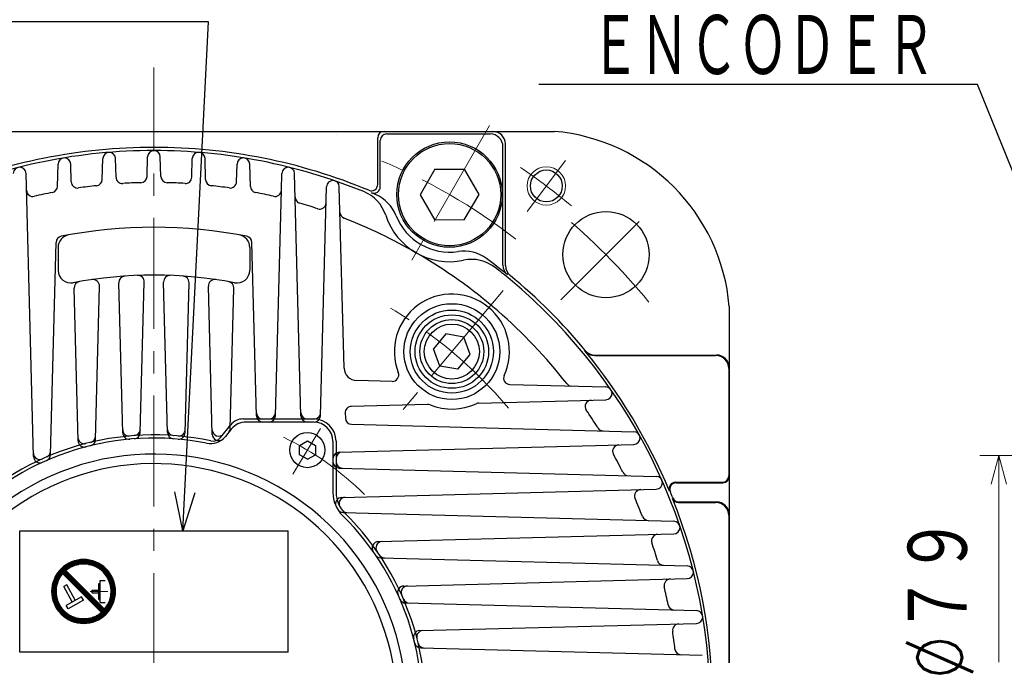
# Model space of a CAD drawing. Header units: millimetres. Extents: x 0 to 1300, y 0 to 891.
# Tile 84 of 142: x 159 to 313, y 626 to 725. Entities that reach past the tile are written whole.
import ezdxf

# ---------------------------------------------------------------- set-up
doc = ezdxf.new("R2010")
doc.units = ezdxf.units.MM
doc.header["$LTSCALE"] = 0.547069
doc.linetypes.add('CENTER', pattern=[50.8, 31.75, -6.35, 6.35, -6.35])
doc.linetypes.add('DOTSX', pattern=[6.35, 3.175, -3.175])
doc.layers.add('NoLayerName_001', color=7, linetype='Continuous')
doc.styles.get("Standard").update_dxf_attribs({"font": 'txt', "bigfont": 'extfont2'})
doc.dimstyles.get("Standard").update_dxf_attribs({"dimtxt": 2.5, "dimasz": 2.5, "dimexe": 1, "dimexo": 1, "dimtad": 1, "dimdec": 3, "dimzin": 0, "dimdsep": 46, "dimtxsty": 'Standard', "dimcen": 2.5, "dimadec": 3, "dimazin": 0, "dimtfac": 0.75, "dimtdec": 3, "dimtmove": 0, "dimatfit": 3, "dimfxl": 1, "dimarcsym": 0})

# ---------------------------------------------------------------- blocks, each defined once
blk = doc.blocks.new('_OPEN30')
at = {"color": 0, "linetype": 'ByBlock', "lineweight": -2}
for p, q in [((-1, 0.267949), (0, 0)), ((0, 0), (-1, -0.267949)), ((0, 0), (-1, 0))]:
    blk.add_line(p, q, dxfattribs=at)
blk = doc.blocks.new('*D129')
at = {"layer": 'Defpoints', "color": 0}
for p in [(338.31, 657.26), (312.19, 624.91), (312.19, 624.91)]:
    blk.add_point(p, dxfattribs=at)
at = {"layer": 'NoLayerName_001', "color": 0, "linetype": 'Continuous', "lineweight": 13}
for p, q in [((335.31, 657.26), (309.19, 657.26)), ((312.19, 652.76), (312.19, 624.91))]:
    blk.add_line(p, q, dxfattribs=at)
at = {"layer": 'NoLayerName_001', "color": 0, "lineweight": 13, "xscale": 4.5, "yscale": 4.5, "zscale": 4.5, "rotation": 90}
blk.add_blockref('_OPEN30', (312.19, 657.26), dxfattribs=at)
at = {"layer": 'NoLayerName_001', "color": 0, "lineweight": 13, "insert": (302.92, 634.91), "char_height": 10.5, "attachment_point": 5, "rotation": 90}
blk.add_mtext('\\W0.8000;%%c７９', dxfattribs=at)
blk = doc.blocks.new('_NONE')
blk = doc.blocks.new('*X114')
at = {"color": 7, "linetype": 'Continuous', "lineweight": 25}
for p, q in [((1.72, 7.72), (0.85, 7.72)), ((1.78, 7.79), (0.9, 7.79)), ((1.84, 7.86), (0.95, 7.86)), ((1.9, 7.93), (1, 7.93)), ((1.93, 8), (1.05, 8)), ((1.86, 8.07), (1.11, 8.07)), ((1.79, 8.14), (1.16, 8.14)), ((1.72, 8.21), (1.22, 8.21)), ((1.66, 8.28), (1.28, 8.28)), ((1.59, 8.34), (1.35, 8.34)), ((1.52, 8.41), (1.41, 8.41)), ((0.88, 6.21), (0.17, 6.21)), ((0.9, 6.28), (0.18, 6.28)), ((0.93, 6.34), (0.2, 6.34)), ((0.95, 6.41), (0.22, 6.41)), ((0.98, 6.48), (0.25, 6.48)), ((1.01, 6.55), (0.27, 6.55)), ((1.03, 6.62), (0.29, 6.62)), ((1.06, 6.69), (0.32, 6.69)), ((1.1, 6.76), (0.35, 6.76)), ((1.13, 6.83), (0.37, 6.83)), ((1.16, 6.9), (0.4, 6.9)), ((1.2, 6.97), (0.43, 6.97)), ((1.24, 7.03), (0.46, 7.03)), ((1.28, 7.1), (0.5, 7.1)), ((1.32, 7.17), (0.53, 7.17)), ((1.36, 7.24), (0.57, 7.24)), ((1.41, 7.31), (0.6, 7.31)), ((1.45, 7.38), (0.64, 7.38)), ((1.5, 7.45), (0.68, 7.45)), ((1.55, 7.52), (0.72, 7.52)), ((1.6, 7.59), (0.76, 7.59)), ((1.66, 7.66), (0.81, 7.66)), ((0.69, 5.1), (0, 5.1)), ((0.69, 5.03), (0, 5.03)), ((0.69, 4.97), (0, 4.97)), ((0.69, 4.9), (0, 4.9)), ((0.69, 4.83), (0, 4.83)), ((0.69, 4.76), (0, 4.76)), ((0.71, 5.31), (0.01, 5.31)), ((0.7, 5.24), (0.01, 5.24)), ((0.7, 5.17), (0.01, 5.17)), ((0.7, 4.69), (0.01, 4.69)), ((0.71, 5.38), (0.02, 5.38)), ((0.73, 5.52), (0.03, 5.52)), ((0.72, 5.45), (0.03, 5.45)), ((0.74, 5.59), (0.04, 5.59)), ((0.75, 5.66), (0.05, 5.66)), ((0.76, 5.72), (0.06, 5.72)), ((0.78, 5.79), (0.07, 5.79)), ((0.79, 5.86), (0.09, 5.86)), ((0.81, 5.93), (0.1, 5.93)), ((0.82, 6), (0.12, 6)), ((0.84, 6.07), (0.13, 6.07)), ((0.86, 6.14), (0.15, 6.14)), ((0.7, 4.62), (0.01, 4.62)), ((0.71, 4.55), (0.01, 4.55)), ((0.71, 4.48), (0.02, 4.48)), ((0.72, 4.41), (0.03, 4.41)), ((0.73, 4.34), (0.03, 4.34)), ((0.74, 4.28), (0.04, 4.28)), ((0.75, 4.21), (0.05, 4.21)), ((0.76, 4.14), (0.06, 4.14)), ((0.78, 4.07), (0.07, 4.07)), ((0.79, 4), (0.09, 4)), ((0.81, 3.93), (0.1, 3.93)), ((0.82, 3.86), (0.12, 3.86)), ((0.84, 3.79), (0.13, 3.79)), ((0.86, 3.72), (0.15, 3.72)), ((0.88, 3.66), (0.17, 3.66)), ((0.9, 3.59), (0.18, 3.59)), ((0.93, 3.52), (0.2, 3.52)), ((0.95, 3.45), (0.22, 3.45)), ((0.98, 3.38), (0.25, 3.38)), ((1.01, 3.31), (0.27, 3.31)), ((1.03, 3.24), (0.29, 3.24)), ((1.06, 3.17), (0.32, 3.17)), ((1.1, 3.1), (0.35, 3.1)), ((1.13, 3.03), (0.37, 3.03)), ((1.16, 2.97), (0.4, 2.97)), ((1.2, 2.9), (0.43, 2.9)), ((1.24, 2.83), (0.46, 2.83)), ((1.28, 2.76), (0.5, 2.76)), ((1.32, 2.69), (0.53, 2.69)), ((1.36, 2.62), (0.57, 2.62)), ((1.41, 2.55), (0.6, 2.55)), ((1.45, 2.48), (0.64, 2.48)), ((1.5, 2.41), (0.68, 2.41)), ((1.55, 2.34), (0.72, 2.34)), ((1.6, 2.28), (0.76, 2.28)), ((1.66, 2.21), (0.81, 2.21)), ((1.72, 2.14), (0.85, 2.14)), ((1.78, 2.07), (0.9, 2.07)), ((1.84, 2), (0.95, 2)), ((1.9, 1.93), (1, 1.93)), ((1.97, 1.86), (1.05, 1.86)), ((2.04, 1.79), (1.11, 1.79)), ((2.12, 1.72), (1.16, 1.72)), ((2.2, 1.66), (1.22, 1.66)), ((2.28, 1.59), (1.28, 1.59)), ((8.34, 1.59), (7.72, 1.59)), ((8.28, 1.66), (7.8, 1.66)), ((8.21, 1.72), (7.88, 1.72)), ((8.14, 1.79), (7.95, 1.79)), ((8.07, 1.86), (8.03, 1.86)), ((2.37, 1.52), (1.35, 1.52)), ((2.46, 1.45), (1.41, 1.45)), ((2.56, 1.38), (1.48, 1.38)), ((2.66, 1.31), (1.55, 1.31)), ((2.77, 1.24), (1.63, 1.24)), ((2.89, 1.17), (1.7, 1.17)), ((3.02, 1.1), (1.78, 1.1)), ((3.16, 1.03), (1.87, 1.03)), ((3.31, 0.97), (1.95, 0.97)), ((3.48, 0.9), (2.05, 0.9)), ((3.68, 0.83), (2.14, 0.83)), ((3.92, 0.76), (2.24, 0.76)), ((4.23, 0.69), (2.35, 0.69)), ((7.53, 0.62), (2.47, 0.62)), ((7.41, 0.55), (2.59, 0.55)), ((7.28, 0.48), (2.72, 0.48)), ((7.14, 0.41), (2.86, 0.41)), ((6.99, 0.34), (3.01, 0.34)), ((6.82, 0.28), (3.18, 0.28)), ((6.64, 0.21), (3.36, 0.21)), ((6.42, 0.14), (3.58, 0.14)), ((6.17, 0.07), (3.83, 0.07)), ((7.65, 0.69), (5.77, 0.69)), ((7.76, 0.76), (6.08, 0.76)), ((7.86, 0.83), (6.32, 0.83)), ((7.95, 0.9), (6.52, 0.9)), ((8.05, 0.97), (6.69, 0.97)), ((8.13, 1.03), (6.84, 1.03)), ((8.22, 1.1), (6.98, 1.1)), ((8.3, 1.17), (7.11, 1.17)), ((8.37, 1.24), (7.23, 1.24)), ((8.45, 1.31), (7.34, 1.31)), ((8.52, 1.38), (7.44, 1.38)), ((8.48, 1.45), (7.54, 1.45)), ((8.41, 1.52), (7.63, 1.52)), ((5.83, 0), (4.17, 0))]:
    blk.add_line(p, q, dxfattribs=at)
blk = doc.blocks.new('*X115')
at = {"color": 7, "linetype": 'Continuous', "lineweight": 25}
for p, q in [((0.87, 7.72), (2.75, 7.72)), ((0.99, 7.79), (6.05, 7.79)), ((1.11, 7.86), (5.93, 7.86)), ((1.24, 7.93), (5.8, 7.93)), ((1.38, 8), (5.66, 8)), ((1.53, 8.07), (5.51, 8.07)), ((1.69, 8.14), (5.34, 8.14)), ((1.88, 8.21), (5.16, 8.21)), ((2.1, 8.28), (4.94, 8.28)), ((2.35, 8.34), (4.69, 8.34)), ((2.69, 8.41), (4.35, 8.41)), ((4.29, 7.72), (6.17, 7.72)), ((0, 7.03), (1.08, 7.03)), ((0.04, 6.97), (0.98, 6.97)), ((0.07, 7.1), (1.18, 7.1)), ((0.11, 6.9), (0.89, 6.9)), ((0.14, 7.17), (1.29, 7.17)), ((0.17, 6.83), (0.8, 6.83)), ((0.22, 7.24), (1.41, 7.24)), ((0.24, 6.76), (0.72, 6.76)), ((0.3, 7.31), (1.54, 7.31)), ((0.31, 6.69), (0.64, 6.69)), ((0.38, 6.62), (0.56, 6.62)), ((0.39, 7.38), (1.68, 7.38)), ((0.45, 6.55), (0.49, 6.55)), ((0.47, 7.45), (1.83, 7.45)), ((0.57, 7.52), (2, 7.52)), ((0.66, 7.59), (2.2, 7.59)), ((0.76, 7.66), (2.44, 7.66)), ((4.6, 7.66), (6.27, 7.66)), ((4.84, 7.59), (6.38, 7.59)), ((5.04, 7.52), (6.47, 7.52)), ((5.21, 7.45), (6.56, 7.45)), ((5.36, 7.38), (6.65, 7.38)), ((5.5, 7.31), (6.74, 7.31)), ((5.63, 7.24), (6.82, 7.24)), ((5.75, 7.17), (6.89, 7.17)), ((5.86, 7.1), (6.97, 7.1)), ((5.96, 7.03), (7.04, 7.03)), ((6.06, 6.97), (7.11, 6.97)), ((6.15, 6.9), (7.17, 6.9)), ((6.24, 6.83), (7.24, 6.83)), ((6.32, 6.76), (7.3, 6.76)), ((6.4, 6.69), (7.36, 6.69)), ((6.47, 6.62), (7.41, 6.62)), ((6.55, 6.55), (7.47, 6.55)), ((6.61, 6.48), (7.52, 6.48)), ((6.68, 6.41), (7.57, 6.41)), ((6.74, 6.34), (7.62, 6.34)), ((6.8, 6.28), (7.67, 6.28)), ((6.86, 6.21), (7.71, 6.21)), ((6.91, 6.14), (7.76, 6.14)), ((6.97, 6.07), (7.8, 6.07)), ((7.02, 6), (7.84, 6)), ((7.07, 5.93), (7.88, 5.93)), ((7.11, 5.86), (7.92, 5.86)), ((7.16, 5.79), (7.95, 5.79)), ((7.2, 5.72), (7.99, 5.72)), ((7.24, 5.66), (8.02, 5.66)), ((7.28, 5.59), (8.06, 5.59)), ((7.32, 5.52), (8.09, 5.52)), ((7.36, 5.45), (8.12, 5.45)), ((7.39, 5.38), (8.15, 5.38)), ((7.42, 5.31), (8.17, 5.31)), ((7.45, 5.24), (8.2, 5.24)), ((7.48, 5.17), (8.23, 5.17)), ((7.51, 5.1), (8.25, 5.1)), ((7.54, 5.03), (8.27, 5.03)), ((7.57, 4.97), (8.29, 4.97)), ((7.59, 4.9), (8.32, 4.9)), ((7.61, 4.83), (8.34, 4.83)), ((7.64, 4.76), (8.35, 4.76)), ((7.66, 4.69), (8.37, 4.69)), ((7.68, 4.62), (8.39, 4.62)), ((7.69, 4.55), (8.4, 4.55)), ((7.71, 4.48), (8.42, 4.48)), ((7.73, 4.41), (8.43, 4.41)), ((7.74, 4.34), (8.44, 4.34)), ((7.76, 4.28), (8.46, 4.28)), ((7.77, 4.21), (8.47, 4.21)), ((7.78, 4.14), (8.48, 4.14)), ((7.79, 4.07), (8.48, 4.07)), ((7.8, 4), (8.49, 4)), ((7.81, 3.93), (8.5, 3.93)), ((7.81, 3.86), (8.5, 3.86)), ((7.81, 3.1), (8.5, 3.1)), ((7.82, 3.79), (8.51, 3.79)), ((7.82, 3.72), (8.51, 3.72)), ((7.82, 3.24), (8.51, 3.24)), ((7.82, 3.17), (8.51, 3.17)), ((7.83, 3.66), (8.52, 3.66)), ((7.83, 3.59), (8.52, 3.59)), ((7.83, 3.52), (8.52, 3.52)), ((7.83, 3.45), (8.52, 3.45)), ((7.83, 3.38), (8.52, 3.38)), ((7.83, 3.31), (8.52, 3.31)), ((7.39, 1.59), (8.15, 1.59)), ((7.42, 1.66), (8.17, 1.66)), ((7.45, 1.72), (8.2, 1.72)), ((7.48, 1.79), (8.23, 1.79)), ((7.51, 1.86), (8.25, 1.86)), ((7.54, 1.93), (8.27, 1.93)), ((7.57, 2), (8.29, 2)), ((7.59, 2.07), (8.32, 2.07)), ((7.61, 2.14), (8.34, 2.14)), ((7.64, 2.21), (8.35, 2.21)), ((7.66, 2.28), (8.37, 2.28)), ((7.68, 2.34), (8.39, 2.34)), ((7.69, 2.41), (8.4, 2.41)), ((7.71, 2.48), (8.42, 2.48)), ((7.73, 2.55), (8.43, 2.55)), ((7.74, 2.62), (8.44, 2.62)), ((7.76, 2.69), (8.46, 2.69)), ((7.77, 2.76), (8.47, 2.76)), ((7.78, 2.83), (8.48, 2.83)), ((7.79, 2.9), (8.48, 2.9)), ((7.8, 2.97), (8.49, 2.97)), ((7.81, 3.03), (8.5, 3.03)), ((6.59, 0.41), (7.47, 0.41)), ((6.61, 0.48), (7.52, 0.48)), ((6.66, 0.34), (7.41, 0.34)), ((6.68, 0.55), (7.57, 0.55)), ((6.73, 0.28), (7.36, 0.28)), ((6.74, 0.62), (7.62, 0.62)), ((6.8, 0.69), (7.67, 0.69)), ((6.8, 0.21), (7.3, 0.21)), ((6.86, 0.76), (7.71, 0.76)), ((6.86, 0.14), (7.24, 0.14)), ((6.91, 0.83), (7.76, 0.83)), ((6.93, 0.07), (7.17, 0.07)), ((6.97, 0.9), (7.8, 0.9)), ((7, 0), (7.11, 0)), ((7.02, 0.97), (7.84, 0.97)), ((7.07, 1.03), (7.88, 1.03)), ((7.11, 1.1), (7.92, 1.1)), ((7.16, 1.17), (7.95, 1.17)), ((7.2, 1.24), (7.99, 1.24)), ((7.24, 1.31), (8.02, 1.31)), ((7.28, 1.38), (8.06, 1.38)), ((7.32, 1.45), (8.09, 1.45)), ((7.36, 1.52), (8.12, 1.52))]:
    blk.add_line(p, q, dxfattribs=at)
blk = doc.blocks.new('*X116')
at = {"color": 7, "linetype": 'Continuous', "lineweight": 25}
for p, q in [((0.82, 6.21), (0.12, 6.21)), ((0.75, 6.28), (0.19, 6.28)), ((0.69, 6.34), (0.26, 6.34)), ((0.62, 6.41), (0.33, 6.41)), ((0.55, 6.48), (0.41, 6.48)), ((0.96, 6.07), (0, 6.07)), ((0.89, 6.14), (0.06, 6.14)), ((1.03, 6), (0.06, 6)), ((1.1, 5.93), (0.12, 5.93)), ((1.17, 5.86), (0.19, 5.86)), ((1.24, 5.79), (0.26, 5.79)), ((1.31, 5.72), (0.33, 5.72)), ((1.38, 5.66), (0.4, 5.66)), ((1.44, 5.59), (0.47, 5.59)), ((1.51, 5.52), (0.54, 5.52)), ((1.58, 5.45), (0.61, 5.45)), ((1.65, 5.38), (0.68, 5.38)), ((1.72, 5.31), (0.75, 5.31)), ((1.79, 5.24), (0.81, 5.24)), ((1.86, 5.17), (0.88, 5.17)), ((1.93, 5.1), (0.95, 5.1)), ((2, 5.03), (1.02, 5.03)), ((2.07, 4.97), (1.09, 4.97)), ((2.13, 4.9), (1.16, 4.9)), ((2.2, 4.83), (1.23, 4.83)), ((2.27, 4.76), (1.3, 4.76)), ((2.34, 4.69), (1.37, 4.69)), ((2.41, 4.62), (1.43, 4.62)), ((2.48, 4.55), (1.5, 4.55)), ((2.55, 4.48), (1.57, 4.48)), ((2.62, 4.41), (1.64, 4.41)), ((2.69, 4.34), (1.71, 4.34)), ((2.75, 4.28), (1.78, 4.28)), ((2.82, 4.21), (1.85, 4.21)), ((2.89, 4.14), (1.92, 4.14)), ((2.96, 4.07), (1.99, 4.07)), ((3.03, 4), (2.06, 4)), ((3.1, 3.93), (2.12, 3.93)), ((3.17, 3.86), (2.19, 3.86)), ((3.24, 3.79), (2.26, 3.79)), ((3.31, 3.72), (2.33, 3.72)), ((3.38, 3.66), (2.4, 3.66)), ((3.44, 3.59), (2.47, 3.59)), ((3.51, 3.52), (2.54, 3.52)), ((3.58, 3.45), (2.61, 3.45)), ((3.65, 3.38), (2.68, 3.38)), ((3.72, 3.31), (2.75, 3.31)), ((3.79, 3.24), (2.81, 3.24)), ((3.86, 3.17), (2.88, 3.17)), ((3.93, 3.1), (2.95, 3.1)), ((4, 3.03), (3.02, 3.03)), ((4.07, 2.97), (3.09, 2.97)), ((4.13, 2.9), (3.16, 2.9)), ((4.2, 2.83), (3.23, 2.83)), ((4.27, 2.76), (3.3, 2.76)), ((4.34, 2.69), (3.37, 2.69)), ((4.41, 2.62), (3.43, 2.62)), ((4.48, 2.55), (3.5, 2.55)), ((4.55, 2.48), (3.57, 2.48)), ((4.62, 2.41), (3.64, 2.41)), ((4.69, 2.34), (3.71, 2.34)), ((4.75, 2.28), (3.78, 2.28)), ((4.82, 2.21), (3.85, 2.21)), ((4.89, 2.14), (3.92, 2.14)), ((4.96, 2.07), (3.99, 2.07)), ((5.03, 2), (4.06, 2)), ((5.1, 1.93), (4.12, 1.93)), ((5.17, 1.86), (4.19, 1.86)), ((5.24, 1.79), (4.26, 1.79)), ((5.31, 1.72), (4.33, 1.72)), ((5.38, 1.66), (4.4, 1.66)), ((5.44, 1.59), (4.47, 1.59)), ((5.51, 1.52), (4.54, 1.52)), ((5.58, 1.45), (4.61, 1.45)), ((5.65, 1.38), (4.68, 1.38)), ((5.72, 1.31), (4.75, 1.31)), ((5.79, 1.24), (4.81, 1.24)), ((5.86, 1.17), (4.88, 1.17)), ((5.93, 1.1), (4.95, 1.1)), ((6, 1.03), (5.02, 1.03)), ((6.07, 0.97), (5.09, 0.97)), ((6.13, 0.9), (5.16, 0.9)), ((6.2, 0.83), (5.23, 0.83)), ((6.27, 0.76), (5.3, 0.76)), ((6.34, 0.69), (5.37, 0.69)), ((6.41, 0.62), (5.43, 0.62)), ((6.48, 0.55), (5.5, 0.55)), ((6.55, 0.48), (5.57, 0.48)), ((6.49, 0.41), (5.64, 0.41)), ((6.43, 0.34), (5.71, 0.34)), ((6.36, 0.28), (5.78, 0.28)), ((6.29, 0.21), (5.85, 0.21)), ((6.22, 0.14), (5.92, 0.14)), ((6.15, 0.07), (5.99, 0.07)), ((6.07, 0), (6.06, 0))]:
    blk.add_line(p, q, dxfattribs=at)
blk = doc.blocks.new('JZB_0012')
at = {"layer": 'NoLayerName_001', "color": 7, "linetype": 'Continuous', "lineweight": 25}
for p, q in [((7.79, 1.72), (1.72, 7.79)), ((8.28, 2.21), (2.21, 8.28)), ((7.39, 3.76), (7.39, 6.24)), ((7.39, 6.24), (7.59, 6.24)), ((7.59, 6.72), (8.38, 6.72)), ((7.59, 3.28), (7.59, 6.72)), ((2.36, 6.03), (1.88, 5.77)), ((3.22, 3.36), (1.88, 5.77)), ((3.7, 3.62), (2.36, 6.03)), ((6.35, 5.21), (7.39, 5.21)), ((6.35, 4.79), (6.35, 5.21)), ((6.35, 4.79), (7.39, 4.79)), ((4.67, 4.16), (2.26, 2.82)), ((4.97, 3.62), (2.56, 2.28)), ((4.97, 3.62), (4.67, 4.16)), ((7.39, 3.76), (7.59, 3.76)), ((7.59, 3.28), (8.38, 3.28)), ((2.56, 2.28), (2.26, 2.82))]:
    blk.add_line(p, q, dxfattribs=at)
at = {"layer": 'NoLayerName_001', "color": 2, "linetype": 'CENTER', "lineweight": 13}
blk.add_line((6.01, 5), (8.78, 5), dxfattribs=at)
at = {"layer": 'NoLayerName_001', "color": 7, "linetype": 'Continuous', "lineweight": 25}
for radius, start, end in [(5, 315, 135), (4.31, 319.5886, 130.4114), (5, 135, 315), (4.31, 139.5886, 319.5886)]:
    blk.add_arc((5, 5), radius, start, end, dxfattribs=at)
for name, p in [('*X115', (1.48, 1.52)), ('*X114', (0, 0.07)), ('*X116', (1.73, 1.72))]:
    blk.add_blockref(name, p)

msp = doc.modelspace()

# ---------------------------------------------------------------- linework, layer by layer
at = {"layer": 'NoLayerName_001', "color": 4, "linetype": 'CENTER', "lineweight": 13}
for p, q in [((180, 621.4912), (180, 717.9913)), ((232.5, 708.9239), (220, 687.2733)), ((238.3761, 695.4589), (244.3942, 703.4453)), ((243.6403, 681.6302), (257.7821, 695.7727)), ((234.6369, 683.1051), (218.5673, 663.9539)), ((201.7541, 654.3691), (206.0396, 661.5013))]:
    msp.add_line(p, q, dxfattribs=at)
at = {"layer": 'NoLayerName_001', "color": 7, "linetype": 'Continuous', "lineweight": 25}
for p, q in [((117.4, 707.9913), (242.601, 707.9913)), ((216.4015, 707.5903), (232.5985, 707.5903)), ((215, 699.6996), (215, 706.9913)), ((215.4015, 699.3143), (215.4015, 706.5903)), ((234.5985, 687.0644), (234.5985, 705.5903)), ((235, 686.9931), (235, 705.9913)), ((178.9197, 700.939), (179.0003, 704.0174)), ((181.0803, 700.939), (180.9997, 704.0174)), ((164.9092, 699.3905), (165.0003, 702.8703)), ((167.0721, 700.1035), (166.9997, 702.8703)), ((171.9148, 700.4664), (172.0003, 703.7321)), ((174.0759, 700.8189), (173.9997, 703.7321)), ((185.9241, 700.8189), (186.0003, 703.7321)), ((188.0852, 700.4664), (187.9997, 703.7321)), ((192.9279, 700.1035), (193.0003, 702.8703)), ((195.0908, 699.3905), (194.9997, 702.8703)), ((161.1603, 657.0897), (159.9997, 701.4141)), ((199.9313, 698.7772), (200.0003, 701.4141)), ((202.9934, 663.4651), (201.9997, 701.4141)), ((223.9625, 702.0607), (221.6421, 698.0797)), ((223.9625, 702.0607), (228.5704, 702.0797)), ((230.8579, 698.1176), (228.5704, 702.0797)), ((206.0611, 663.4651), (207.0003, 699.3317)), ((209.7426, 670.9595), (208.9997, 699.3317)), ((199.0066, 663.4651), (199.9313, 698.7772)), ((221.6421, 698.0797), (223.9296, 694.1176)), ((228.5375, 694.1366), (230.8579, 698.1176)), ((228.5375, 694.1366), (223.9296, 694.1176)), ((163.8091, 657.3794), (164.6795, 690.6185)), ((196.0315, 663.4651), (195.3205, 690.6185)), ((165, 689.8244), (165, 686.2646)), ((195, 689.8244), (195, 686.2646)), ((175.1241, 660.79), (174.5082, 684.3132)), ((177.87, 660.8511), (178.4871, 684.4176)), ((182.13, 660.8511), (181.5129, 684.4176)), ((184.8759, 660.79), (185.4918, 684.3132)), ((168.1335, 659.5693), (167.5078, 683.4645)), ((170.8486, 659.7497), (171.4779, 683.7799)), ((189.1301, 660.5632), (188.5221, 683.7799)), ((191.9165, 661.4803), (192.4922, 683.4645)), ((270, 680.5913), (270, 555.3903)), ((225.6554, 676.2906), (223.7186, 673.9823)), ((228.4983, 675.7893), (225.6554, 676.2906)), ((229.4857, 673.0767), (228.4983, 675.7893)), ((224.7059, 671.2697), (223.7186, 673.9823)), ((227.5488, 670.7684), (229.4857, 673.0767)), ((248.961, 672.904), (267.913, 672.904)), ((249.0018, 672.9913), (268, 672.9913)), ((227.5488, 670.7684), (224.7059, 671.2697)), ((269.913, 670.904), (269.913, 654.0785)), ((217.2712, 668.8663), (211.6896, 669.0125)), ((235.6762, 668.3844), (250.7015, 667.9909)), ((230.8122, 665.4708), (250.7015, 665.9916)), ((209.9269, 663.9236), (209.9479, 663.1206)), ((222.8195, 665.2615), (210.9003, 664.9494)), ((193.9545, 662.9913), (205, 662.9913)), ((205, 662.4913), (194.4317, 662.4913)), ((205, 662.9913), (205.1097, 662.9913)), ((190.3967, 660.0687), (192.0109, 662.0638)), ((192.0995, 661.3783), (191.1689, 660.2281)), ((210.9214, 662.1471), (255.0728, 660.9909)), ((202.7517, 658.8313), (204.0017, 659.553)), ((204.0017, 659.553), (205.2517, 658.8313)), ((208, 659.4913), (208, 651.4577)), ((208.5, 659.4913), (208.5, 651.4577)), ((202.7517, 657.3879), (202.7517, 658.8313)), ((205.2517, 658.8313), (205.2517, 657.3879)), ((208.9738, 657.7845), (255.0728, 658.9916)), ((204.0017, 656.6663), (202.7517, 657.3879)), ((204.0017, 656.6663), (205.2517, 657.3879)), ((208.9738, 655.29), (258.5819, 653.9909)), ((209.379, 650.7032), (258.5819, 651.9916)), ((261.5777, 653.0785), (268.913, 653.0785)), ((261.7083, 652.9913), (269, 652.9913)), ((262.0586, 649.904), (267.913, 649.904)), ((262.1173, 649.9913), (268, 649.9913)), ((209.5766, 648.3464), (261.3404, 646.9909)), ((269.913, 647.904), (269.913, 588.0785)), ((159, 626.4913), (159, 645.4913)), ((159, 645.4913), (201, 645.4913)), ((201, 626.4913), (201, 645.4913)), ((215.1086, 643.781), (261.3404, 644.9916)), ((215.4803, 641.2464), (263.4228, 639.9909)), ((219.0984, 636.8309), (263.4228, 637.9916)), ((219.3881, 634.1822), (264.879, 632.9909)), ((221.5781, 629.8577), (264.879, 630.9916)), ((221.7585, 627.1426), (265.7408, 625.9909)), ((201, 626.4913), (159, 626.4913))]:
    msp.add_line(p, q, dxfattribs=at)
at = {"layer": 'NoLayerName_001', "color": 2, "linetype": 'DOTSX', "lineweight": 13}
msp.add_line((208.4827, 707.4913), (208.5173, 707.4913), dxfattribs=at)
at = {"layer": 'NoLayerName_001', "color": 7, "linetype": 'Continuous', "lineweight": 25}
for centre, radius in [((226.25, 698.0986), 8.25), ((226.25, 698.0986), 8), ((241.3851, 699.4521), 2.5), ((250.7109, 688.7017), 6.75), ((226.6021, 673.5295), 7.5), ((226.6021, 673.5295), 6.5), ((226.6021, 673.5295), 5.75), ((226.6021, 673.5295), 5), ((226.6021, 673.5295), 4.305), ((204.0017, 658.1096), 2.75)]:
    msp.add_circle(centre, radius, dxfattribs=at)
at = {"layer": 'NoLayerName_001', "color": 4, "linetype": 'Continuous', "lineweight": 13}
msp.add_circle((241.3851, 699.4521), 3, dxfattribs=at)
at = {"layer": 'NoLayerName_001', "color": 7, "linetype": 'Continuous', "lineweight": 25}
for centre, radius, start, end in [((216, 706.9913), 1, 90, 180), ((216.4015, 706.5903), 1, 90, 180), ((232.5985, 705.5903), 2, 0, 90), ((233, 705.9913), 2, 0, 90), ((240.105, 678.0953), 30.0001, 4.775, 85.2253), ((180, 617.9913), 87.5, 90, 112.592892), ((180, 617.9913), 87.5, 67.407108, 90), ((180, 617.9913), 87, 90, 112.592892), ((173, 703.7059), 1, 1.5, 178.5), ((180, 703.9913), 1, 1.5, 178.5), ((180, 617.9913), 87, 67.838129, 90), ((187, 703.7059), 1, 1.5, 178.5), ((159, 701.3879), 1, 1.5, 178.5), ((166, 702.8441), 1, 1.5, 178.5), ((194, 702.8441), 1, 1.5, 178.5), ((201, 701.3879), 1, 1.5, 178.5), ((177.9201, 700.9652), 1, 271.435945, 358.5), ((182.0799, 700.9652), 1, 181.5, 268.564055), ((163.9096, 699.4167), 1, 281.178175, 358.5), ((168.0718, 700.1297), 1, 181.5, 278.262798), ((180, 617.9913), 82, 96.283945, 98.262798), ((170.9152, 700.4926), 1, 276.283945, 358.5), ((175.0756, 700.8451), 1, 181.5, 273.401363), ((180, 617.9913), 82, 91.435945, 93.401363), ((180, 617.9913), 82, 86.598637, 88.564055), ((184.9244, 700.8451), 1, 266.598637, 358.5), ((189.0848, 700.4926), 1, 181.5, 263.716055), ((180, 617.9913), 82, 81.737202, 83.716055), ((191.9282, 700.1297), 1, 261.737202, 358.5), ((196.0904, 699.4167), 1, 181.5, 258.821825), ((208, 699.3055), 1, 1.5, 178.5), ((214, 699.6996), 1, 247.407108, 0), ((214.4015, 699.3143), 1, 247.070538, 0), ((161.0684, 698.8034), 1, 181.5, 283.184765), ((180, 617.9913), 82, 101.178175, 103.184765), ((180, 617.9913), 82, 76.815235, 78.821825), ((198.9316, 698.8034), 1, 256.815235, 358.5), ((210.5552, 693.0071), 6, 17.97338, 67.838129), ((180, 617.9913), 87.3, 66.596132, 67.070538), ((212.2932, 692.6025), 6, 21.494119, 66.596132), ((203.0969, 697.7129), 1, 181.5, 253.842653), ((180, 617.9913), 82, 71.792127, 73.842653), ((205.9346, 696.8354), 1, 251.792127, 358.5), ((210.1045, 695.3393), 1, 181.5, 248.733566), ((226.25, 698.0986), 10.5, 197.97338, 282.026637), ((226.25, 698.0986), 9, 201.494119, 278.505898), ((180, 617.9913), 82, 60.000009, 68.733566), ((167, 689.8244), 2, 100.258073, 180), ((180, 617.9913), 75, 78.84145, 101.15855), ((193, 689.8244), 2, 360, 79.741927), ((165.6792, 690.5923), 1, 101.15855, 178.5), ((194.3208, 690.5923), 1, 1.5, 78.84145), ((180, 617.9913), 82, 38.034703, 60.000009), ((228.4687, 683.2636), 6, 53.403885, 98.505898), ((229.688, 681.9608), 6, 52.161887, 102.026637), ((180, 617.9913), 87.3, 50.6688, 53.403885), ((236.5985, 687.0644), 2, 180, 230.6688), ((237, 686.9931), 2, 180, 230.441071), ((167, 686.2646), 2, 180, 280.780696), ((180, 617.9913), 67.5, 79.219304, 100.780696), ((177.4874, 684.4438), 1, 358.5, 92.165309), ((182.5126, 684.4438), 1, 87.834691, 181.5), ((193, 686.2646), 2, 259.219304, 360), ((180, 617.9913), 87, 50.174659, 52.161887), ((180, 617.9913), 87.5, 39.558929, 50.441071), ((168.5075, 683.4907), 1, 99.951818, 181.5), ((170.4782, 683.8061), 1, 358.5, 98.232173), ((175.5078, 684.3394), 1, 93.873373, 181.5), ((184.4922, 684.3394), 1, 358.5, 86.126627), ((189.5218, 683.8061), 1, 81.767827, 181.5), ((191.4925, 683.4907), 1, 358.5, 80.048182), ((180, 617.9913), 87, 0, 50.174659), ((226.6021, 673.5295), 9, 335.509292, 201.490708), ((248.961, 674.904), 2, 219.532447, 270), ((180, 617.9913), 87.413, 22.677639, 39.532447), ((249.0018, 674.9913), 2, 219.558929, 270), ((267.913, 670.904), 2, 0, 90), ((268, 670.9913), 2, 0, 90), ((211.7419, 671.0118), 2, 181.5, 268.5), ((217.2973, 669.866), 1, 268.5, 21.490708), ((235.7024, 669.384), 1, 155.509292, 268.5), ((245.3739, 669.1308), 1, 218.034703, 268.5), ((250.6753, 666.9913), 1, 271.5, 88.5), ((230.8384, 664.4711), 1, 91.5, 115.063944), ((248.451, 664.9323), 1, 91.5, 214.440843), ((197.0181, 663.9913), 1, 181.5, 270), ((198.02, 663.9913), 1, 270, 358.5), ((203.98, 663.9913), 1, 181.5, 270), ((205.0746, 663.9907), 1, 267.985724, 358.5), ((210.9265, 663.9497), 1, 91.5, 181.5), ((222.8457, 664.2618), 1, 67.936056, 91.5), ((226.6021, 673.5295), 9, 247.936056, 295.063944), ((180, 617.9913), 82, 32.115418, 34.440843), ((193.9545, 660.4913), 2.5, 90, 141.023832), ((194.4317, 659.4913), 3, 90, 141.023832), ((197.0312, 663.4913), 1, 181.5, 270), ((198.007, 663.4913), 1, 270, 358.5), ((203.993, 663.4913), 1, 181.5, 270), ((205, 659.4913), 3.5, 0, 90), ((205, 659.4913), 3, 0, 90), ((205.0615, 663.4913), 1, 270, 358.5), ((210.9475, 663.1467), 1, 181.5, 268.5), ((176.1107, 661.3171), 1, 181.5, 275.12965), ((176.8703, 660.8772), 1, 274.173846, 358.5), ((176.8835, 661.3795), 1, 274.108419, 358.5), ((183.1165, 661.3795), 1, 181.5, 265.891581), ((183.1297, 660.8772), 1, 181.5, 265.826154), ((183.8893, 661.3171), 1, 264.87035, 358.5), ((190.111, 661.3053), 1, 181.5, 321.023832), ((190.9169, 661.5064), 1, 321.023832, 358.5), ((190.9384, 662.3279), 1, 321.023832, 358.5), ((250.2992, 662.1163), 1, 212.115418, 268.5), ((255.0467, 659.9913), 1, 271.5, 88.5), ((180, 617.9913), 42.5, 77.890171, 135.402055), ((180, 617.9913), 42, 78.675206, 135.402055), ((169.1198, 660.1086), 1, 181.5, 284.484649), ((169.1332, 659.5955), 1, 181.5, 284.638321), ((169.849, 659.7759), 1, 283.654736, 358.5), ((169.8625, 660.2935), 1, 283.476439, 358.5), ((176.1238, 660.8162), 1, 181.5, 275.171913), ((183.8762, 660.8162), 1, 264.828087, 358.5), ((188.8367, 662.1151), 3, 258.675206, 321.023832), ((189.2306, 661.0122), 1.5, 257.890171, 321.023832), ((190.1297, 660.5893), 1, 181.5, 310.280549), ((162.8239, 657.9567), 1, 293.256805, 358.5), ((209, 656.7848), 1, 91.5, 180), ((209.5, 656.7979), 1, 91.5, 180), ((252.7588, 657.9307), 1, 91.5, 208.763652), ((180, 617.9913), 39.5, 318.330134, 270), ((162.1458, 657.6583), 1, 181.5, 294.232587), ((162.16, 657.1159), 1, 181.5, 294.512009), ((162.8095, 657.4056), 1, 293.564419, 358.5), ((209, 656.2896), 1, 180, 268.5), ((209.5, 656.2765), 1, 180, 268.5), ((180, 617.9913), 82, 26.561168, 28.763652), ((180, 617.9913), 38, 319.685091, 270.716216), ((160.0137, 657.7505), 3, 296.687893, 296.868637), ((254.24, 655.105), 1, 206.561168, 268.5), ((258.5557, 652.9913), 1, 271.5, 88.5), ((268.913, 654.0785), 1, 270, 0), ((269, 653.9913), 1, 270, 0), ((256.1849, 650.9285), 1, 91.5, 203.380413), ((261.5777, 652.0785), 1, 90, 202.677639), ((261.7083, 651.9913), 1, 90, 202.592892), ((180, 617.9913), 87.5, 21.893428, 22.592892), ((213, 651.4577), 5, 180, 225.402055), ((209.4051, 649.7035), 1, 91.5, 206.01055), ((213, 651.4577), 4.5, 180, 225.402055), ((209.9629, 649.7181), 1, 91.5, 209.8025), ((180, 617.9913), 82, 21.266434, 23.380413), ((180, 617.9913), 87.413, 338.144864, 21.855136), ((262.0586, 650.904), 1, 201.855136, 270), ((262.1173, 650.9913), 1, 201.893428, 270), ((209.6028, 649.3461), 1, 211.863859, 268.5), ((210.2211, 649.3299), 1, 217.440933, 268.5), ((267.913, 647.904), 2, 0, 90), ((268, 647.9913), 2, 360, 90), ((180, 617.9913), 42, 348.675206, 45.402055), ((180, 617.9913), 42.5, 348.675206, 45.402055), ((257.348, 648.0958), 1, 201.266434, 268.5), ((261.3142, 645.9913), 1, 271.5, 88.5), ((258.8441, 643.9259), 1, 91.5, 198.207873), ((215.1348, 642.7813), 1, 91.5, 215.205665), ((215.7341, 642.797), 1, 91.5, 214.767471), ((180, 617.9913), 82, 16.157347, 18.207873), ((215.5064, 642.246), 1, 214.337291, 268.5), ((216.1212, 642.2299), 1, 213.863073, 268.5), ((259.7216, 641.0882), 1, 196.157347, 268.5), ((263.3966, 638.9913), 1, 271.5, 88.5), ((260.8121, 636.9229), 1, 91.5, 193.184765), ((219.1246, 635.8313), 1, 91.5, 204.512009), ((219.6671, 635.8455), 1, 91.5, 204.232587), ((180, 617.9913), 82, 11.178175, 13.184765), ((219.4143, 635.1818), 1, 203.564419, 268.5), ((219.9654, 635.1674), 1, 203.256805, 268.5), ((261.4254, 634.0817), 1, 191.178175, 268.5), ((264.8528, 631.9913), 1, 271.5, 88.5), ((262.1384, 629.9195), 1, 91.5, 188.262798), ((221.6042, 628.8581), 1, 91.5, 194.638321), ((222.1173, 628.8715), 1, 91.5, 194.484649), ((180, 617.9913), 82, 6.283945, 8.262798), ((221.7846, 628.1423), 1, 193.654736, 268.5), ((222.3023, 628.1288), 1, 193.476439, 268.5), ((262.5013, 627.0761), 1, 186.283945, 268.5)]:
    msp.add_arc(centre, radius, start, end, dxfattribs=at)
at = {"layer": 'NoLayerName_001', "color": 4, "linetype": 'CENTER', "lineweight": 13}
for radius, start, end in [(92.5, 52.251424, 67.748576), (102, 50.191102, 55.808898), (100, 39.267615, 50.731551), (72.5, 40.109141, 59.890859), (46.75, 45.196788, 64.285941)]:
    msp.add_arc((180, 617.9913), radius, start, end, dxfattribs=at)

# ---------------------------------------------------------------- block references
at = {"layer": 'NoLayerName_001'}
msp.add_blockref('JZB_0012', (164, 630.9913), dxfattribs=at)

# ---------------------------------------------------------------- texts
at = {"layer": 'NoLayerName_001', "color": 3, "linetype": 'Continuous', "lineweight": 13, "insert": (302.2131, 715.9657), "char_height": 10.5, "attachment_point": 9, "line_spacing_factor": 0.6}
msp.add_mtext('\\A1;\\W0.6667;ＥＮＣＯＤＥＲ', dxfattribs=at)

# ---------------------------------------------------------------- dimensions: what is measured, and where the dimension line sits
at = {"layer": 'NoLayerName_001', "color": 3, "linetype": 'Continuous', "lineweight": 13}
dim = msp.add_linear_dim(base=(312.1896, 624.9072), p1=(338.3078, 657.256), p2=(312.1896, 624.9072), angle=270, text='\\W0.8000;%%c７９', dimstyle='Standard', override={"dimtxt": 10.5, "dimasz": 4.5, "dimexe": 3, "dimexo": 3, "dimgap": 3, "dimzin": 8, "dimpost": '%%c<>', "dimblk1": 'OPEN30', "dimblk2": 'NONE', "dimsah": 1, "dimse2": 1, "dimclrd": 0, "dimclre": 0, "dimclrt": 0, "dimtp": 0, "dimtm": 0, "dimatfit": 2, "dimlwd": 13, "dimlwe": 13}, dxfattribs=at)
dim.commit()
dim.dimension.update_dxf_attribs({"geometry": '*D129', "text_midpoint": (312.1896, 634.906), "dimtype": 160})

# ---------------------------------------------------------------- leaders
at = {"layer": 'NoLayerName_001', "color": 3, "linetype": 'Continuous', "lineweight": 13, "annotation_type": 0, "has_hookline": 1, "hookline_direction": 1}
for points, text_width in [([(381.7238, 704.4865), (313.7403, 732.5339), (307.7403, 732.5339)], 108.9814), ([(184.5174, 645.4913), (188.56, 725.166), (182.56, 725.166)], 85.0963), ([(332.488, 656.6926), (308.8381, 715.3407), (302.8381, 715.3407)], 61.9951)]:
    msp.add_leader(points, dimstyle='Standard', override={"dimtxt": 10.5, "dimasz": 6, "dimldrblk": 'OPEN30'}, dxfattribs=dict(at, text_width=text_width))

doc.saveas('drawing.dxf')
